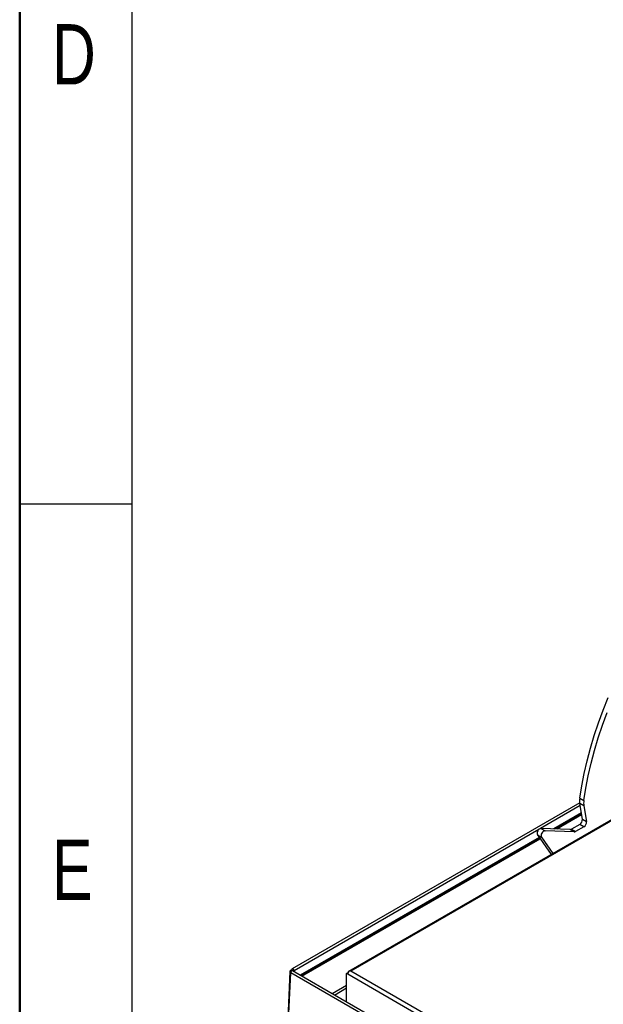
# Paper-space layout 'Specification Drawing' of a CAD drawing. Header units: millimetres. Extents: x 0 to 420, y 0 to 297.
# Tile 2 of 38: x 0 to 34, y 72 to 129. Entities that reach past the tile are written whole.
import ezdxf

# ---------------------------------------------------------------- set-up
doc = ezdxf.new("R2010")
doc.units = ezdxf.units.MM
doc.layers.add('BOARDER', color=7, linetype='Continuous', lineweight=25)
doc.styles.add('SLDTEXTSTYLE0', font='TXT', dxfattribs={"width": 0.75})

psp = doc.layouts.new('Specification Drawing')

# ---------------------------------------------------------------- linework, layer by layer
at = {"color": 7, "linetype": 'Continuous', "lineweight": 25}
for p, q in [((47.0243, 90.316), (19.0833, 74.186)), ((47.1132, 90.3072), (19.2272, 74.209)), ((32.5026, 83.9711), (15.8164, 74.3384)), ((32.5084, 84.2395), (32.7441, 84.1035)), ((32.5284, 83.8103), (30.2305, 82.4838)), ((32.7445, 83.7913), (32.5088, 83.9273)), ((32.6606, 83.0204), (32.5088, 83.9273)), ((32.7445, 83.7913), (32.8963, 82.8843)), ((32.6004, 83.3801), (31.0005, 82.4565)), ((31.0588, 82.4542), (32.6059, 83.3474)), ((31.1765, 82.4496), (32.617, 83.2812)), ((32.6606, 83.0204), (32.8963, 82.8843)), ((30.1305, 82.4261), (15.924, 74.2248)), ((30.2545, 82.4857), (30.4902, 82.3496)), ((31.9514, 82.4193), (30.2545, 82.4857)), ((32.1871, 82.2833), (30.4902, 82.3496)), ((32.1871, 82.2833), (31.9514, 82.4193)), ((32.5059, 82.7181), (32.0254, 82.4407)), ((32.0254, 82.4407), (32.2611, 82.3046)), ((32.7416, 82.582), (32.2611, 82.3046)), ((32.7416, 82.582), (32.5059, 82.7181)), ((30.149, 81.9649), (16.2869, 73.9625)), ((16.318, 73.9446), (30.1669, 81.9394)), ((16.3809, 73.9083), (30.2032, 81.8877)), ((30.0444, 82.1136), (30.2801, 81.9776)), ((30.0444, 82.1136), (30.8443, 80.9755)), ((30.2801, 81.9776), (30.944, 81.0331)), ((15.7682, 74.2705), (15.729, 74.2502)), ((15.831, 74.2342), (15.7682, 74.2705)), ((15.798, 74.2976), (15.798, 74.2533)), ((15.861, 74.2614), (15.8608, 74.2613)), ((15.8608, 74.2613), (15.8608, 74.2159)), ((15.8611, 74.2611), (15.8611, 74.2083)), ((15.6771, 74.1855), (15.5553, 71.432)), ((15.6076, 71.3646), (15.7291, 74.1128)), ((15.7293, 74.1127), (15.7291, 74.1128)), ((32.9079, 64.1957), (15.7293, 74.1127)), ((15.8611, 74.213), (15.831, 74.2342)), ((50.1942, 54.3883), (15.8366, 74.2225)), ((15.8608, 74.2159), (15.8396, 74.2282)), ((15.8608, 74.2159), (15.8611, 74.2157)), ((15.924, 74.2248), (15.924, 74.172)), ((18.9758, 74.0638), (19.0387, 74.1001)), ((18.9758, 72.4103), (18.9758, 74.0638)), ((19.0465, 74.023), (18.9758, 74.0638)), ((19.0576, 74.0892), (19.0387, 74.1001)), ((19.0465, 74.0956), (19.0465, 74.1047)), ((50.2142, 56.0303), (19.0465, 74.023)), ((19.1094, 74.1941), (19.1094, 74.185)), ((50.2849, 56.2798), (19.2272, 74.209)), ((18.9758, 73.374), (18.1411, 72.8921)), ((18.2668, 72.8196), (18.9758, 73.2289))]:
    psp.add_line(p, q, dxfattribs=at)
at = {"color": 7, "linetype": 'Continuous', "lineweight": 25, "flags": 128}
for points in [[(32.5084, 84.2395), (32.6202, 84.9522), (32.7601, 85.6738), (32.9277, 86.4025), (33.1225, 87.1363), (33.3441, 87.8736), (33.592, 88.6123), (33.8654, 89.3508), (34.1637, 90.087)], [(32.7441, 84.1035), (32.8559, 84.8161), (32.9958, 85.5377), (33.1634, 86.2664), (33.3582, 87.0003), (33.5798, 87.7375), (33.8277, 88.4763), (34.1011, 89.2147)], [(15.924, 74.2248), (15.9192, 74.2554), (15.9055, 74.2869), (15.8851, 74.3145), (15.861, 74.334), (15.8369, 74.3423), (15.8164, 74.3384), (15.8028, 74.3227), (15.798, 74.2976)], [(15.729, 74.2502), (15.7069, 74.2362), (15.6905, 74.2199), (15.6804, 74.202), (15.677, 74.1831), (15.6804, 74.164), (15.6906, 74.1455), (15.707, 74.1282), (15.7291, 74.1128)]]:
    psp.add_lwpolyline(points, dxfattribs=at)
at = {"color": 7, "linetype": 'Continuous', "lineweight": 25}
for centre, radius, start, end in [((33.5383, 84.0847), 1.0415, 171.45374, 188.69402), ((33.774, 83.9487), 1.0415, 171.45374, 188.69402), ((32.3317, 82.998), 0.3297, 301.89808, 3.88549), ((32.5674, 82.862), 0.3297, 301.89808, 3.88549), ((30.3075, 82.2104), 0.2803, 100.89857, 200.20236), ((30.5432, 82.0744), 0.2803, 100.89857, 200.20236), ((31.951, 82.5595), 0.1402, 270.14213, 302.03018), ((32.1867, 82.4234), 0.1402, 270.14213, 302.03018), ((15.861, 74.2612), 0.000181, 329.99836, 150.00701), ((19.1237, 74.1172), 0.0782, 100.54678, 189.25188), ((19.3191, 74.0104), 0.2729, 140.22793, 177.36071)]:
    psp.add_arc(centre, radius, start, end, dxfattribs=at)
for major_axis, start_param, end_param in [((0.2355, -0.0146), 1.6088186, 2.1324174), ((0.2355, 0.0146), 1.5327741, 2.0563729)]:
    psp.add_ellipse((19.2272, 74.0638), major_axis=major_axis, ratio=0.6144096, start_param=start_param, end_param=end_param, dxfattribs=at)
psp.add_open_spline([(15.8363, 74.2217), (15.8309, 74.2241), (15.8193, 74.2291), (15.7954, 74.2216), (15.7706, 74.2032), (15.749, 74.1758), (15.7334, 74.1435), (15.7307, 74.123), (15.7293, 74.1127)], degree=3, knots=[0, 0, 0, 0, 0.14785606, 0.31828485, 0.48871364, 0.65914243, 0.82957121, 1, 1, 1, 1], dxfattribs=at)
at = {"layer": 'BOARDER', "linetype": 'Continuous', "lineweight": 50}
psp.add_line((0, 0), (0, 297), dxfattribs=at)
at = {"layer": 'BOARDER'}
for p, q in [((6.5, 290.5), (6.5, 6.5)), ((6.5, 101.3), (0, 101.3))]:
    psp.add_line(p, q, dxfattribs=at)

# ---------------------------------------------------------------- texts
at = {"layer": 'BOARDER', "char_height": 3.5, "attachment_point": 1, "style": 'SLDTEXTSTYLE0'}
for s, insert in [('D', (1.8815, 129.1397)), ('E', (1.8815, 81.8397))]:
    psp.add_mtext(s, dxfattribs=dict(at, insert=insert))

doc.saveas('drawing.dxf')
